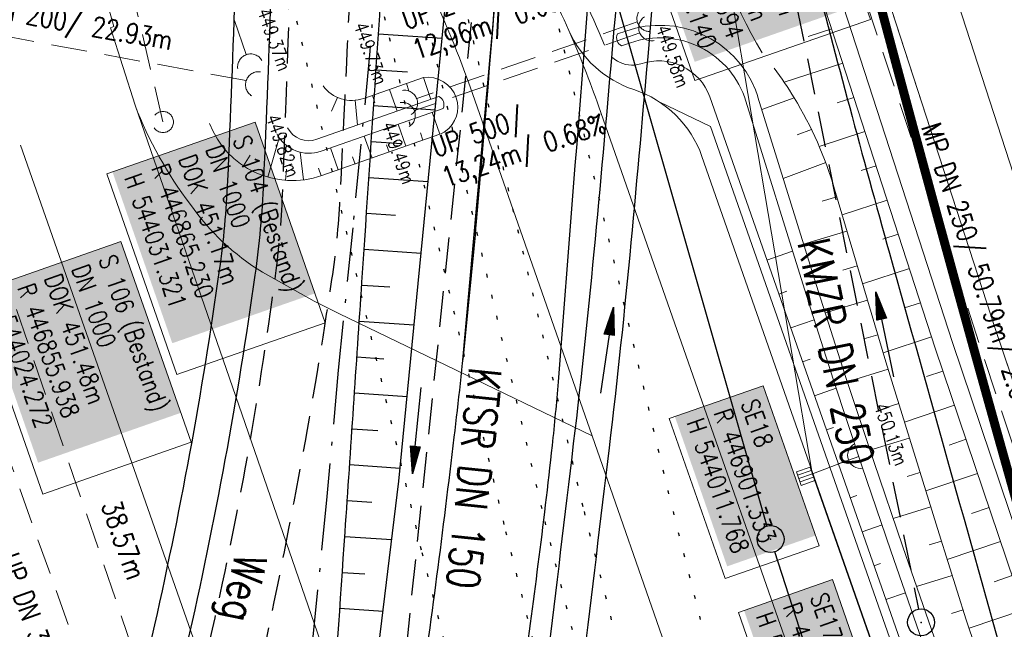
# Model space of a CAD drawing. Extents: x 446577 to 447216, y 443659 to 444842.
# Tile 69 of 177: x 446834 to 446889, y 444100 to 444134. Entities that reach past the tile are written whole.
import ezdxf
from ezdxf.enums import TextEntityAlignment as Align

# ---------------------------------------------------------------- set-up
doc = ezdxf.new("R2010")
doc.units = 0
doc.header["$LTSCALE"] = 2
doc.header["$MEASUREMENT"] = 0
for name, pattern in [('AUSGEZOGEN', [0]), ('BAB-FM2', [2.6, 1.5, -0.5, 0.1, -0.5]), ('GESTRICH-X2', [1.5, 1, -0.5]), ('PUNKTX2_STR', [0.6, 0.1, -0.5])]:
    doc.linetypes.add(name, pattern=pattern)
doc.layers.get('0').update_dxf_attribs({"linetype": 'AUSGEZOGEN'})
for name, color, linetype in [('200_ACHSEN', 7, 'CONTINUOUS'), ('204-GRENZL-BAB', 7, 'AUSGEZOGEN'), ('204-GRENZP-BAB', 7, 'AUSGEZOGEN'), ('BAB_FM', 5, 'BAB-FM2'), ('Bahnachse', 7, 'CONTINUOUS'), ('Beschriftung', 7, 'CONTINUOUS'), ('BOESCHG', 250, 'AUSGEZOGEN'), ('DB-Bestand', 8, 'CONTINUOUS'), ('FBRTOP', 250, 'AUSGEZOGEN'), ('Gleisachsen', 7, 'CONTINUOUS'), ('GLOBAL', 7, 'CONTINUOUS'), ('Hintergrund', 7, 'CONTINUOUS'), ('Hintergrundplan', 7, 'CONTINUOUS'), ('Ingenieurbauwerke', 15, 'CONTINUOUS'), ('KANAL', 7, 'GESTRICH-X2'), ('MULDE', 250, 'AUSGEZOGEN'), ('PFEIL', 7, 'CONTINUOUS'), ('PFEILTOP', 200, 'AUSGEZOGEN'), ('SCHLITZRINNE', 200, 'AUSGEZOGEN'), ('SCHSYMBOL', 200, 'AUSGEZOGEN'), ('STRASSE', 250, 'AUSGEZOGEN'), ('TEXTO', 4, 'CONTINUOUS'), ('WEG', 250, 'GESTRICH-X2')]:
    doc.layers.add(name, color=color, linetype=linetype)
doc.styles.add('11', font='txt_____.ttf', dxfattribs={"width": 0.8, "height": 1})
doc.styles.add('6', font='txt_____.ttf', dxfattribs={"width": 0.8, "height": 1})
doc.styles.add('8', font='txt_____.ttf', dxfattribs={"width": 0.8, "height": 1})
doc.styles.add('ROMANS', font='romans.shx', dxfattribs={"width": 0.8})

# ---------------------------------------------------------------- blocks, each defined once
blk = doc.blocks.new('GST')
at = {"color": 0}
blk.add_circle((0, 0), 0.75, dxfattribs=at)
blk.add_point((0, 0), dxfattribs=at)
blk = doc.blocks.new('10')
blk.add_blockref('GST', (0, 0))
blk = doc.blocks.new('PFEIL2')
at = {"color": 0}
for p, q in [((0.88, 0.002), (-2.401, -0.012)), ((0.881, -0.271), (0.879, 0.276)), ((0.879, 0.276), (2.429, 0.009)), ((0.911, 0.27), (0.879, 0.265)), ((0.965, 0.261), (0.879, 0.246)), ((1.019, 0.252), (0.879, 0.228)), ((1.073, 0.242), (0.879, 0.209)), ((1.127, 0.233), (0.879, 0.191)), ((1.181, 0.224), (0.879, 0.172)), ((1.235, 0.214), (0.879, 0.154)), ((1.289, 0.205), (0.879, 0.135)), ((1.343, 0.196), (0.879, 0.117)), ((1.397, 0.187), (0.879, 0.098)), ((1.451, 0.177), (0.879, 0.08)), ((1.505, 0.168), (0.879, 0.061)), ((1.559, 0.159), (0.88, 0.043)), ((1.613, 0.149), (0.88, 0.024)), ((1.668, 0.14), (0.88, 0.006)), ((1.722, 0.131), (0.88, -0.013)), ((1.776, 0.121), (0.88, -0.031)), ((1.83, 0.112), (0.88, -0.05)), ((1.884, 0.103), (0.88, -0.068)), ((1.938, 0.094), (0.88, -0.087)), ((1.992, 0.084), (0.88, -0.105)), ((2.046, 0.075), (0.88, -0.124)), ((2.1, 0.066), (0.88, -0.142)), ((2.154, 0.056), (0.88, -0.161)), ((2.208, 0.047), (0.88, -0.179)), ((2.262, 0.038), (0.881, -0.198)), ((2.316, 0.029), (0.881, -0.216)), ((2.37, 0.019), (0.881, -0.235)), ((2.424, 0.01), (0.881, -0.253)), ((2.429, 0.009), (0.881, -0.271))]:
    blk.add_line(p, q, dxfattribs=at)
blk = doc.blocks.new('Schacht')
at = {"color": 18, "lineweight": 9, "true_color": 0x000000}
blk.add_circle((0, 0), 0.779, dxfattribs=at)
blk = doc.blocks.new('Ein-_Auslauf')
at = {"color": 18, "lineweight": 9, "true_color": 0x000000}
blk.add_lwpolyline([(-0.700676, -0.583948, -0.816874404), (0.724419, -0.589597)], format="xyb", dxfattribs=at)
blk = doc.blocks.new('SK-quadrat Rand')
at = {"color": 18, "lineweight": 9, "true_color": 0x000000}
for p, q in [((-0.4, 0.8), (-0.4, 0)), ((-0.4, 0.8), (0.4, 0.8)), ((-0.2, 0.8), (-0.2, 0)), ((0, 0.8), (0, 0)), ((0.2, 0.8), (0.2, 0)), ((0.4, 0.8), (0.4, 0)), ((-0.4, 0), (0.4, 0))]:
    blk.add_line(p, q, dxfattribs=at)

msp = doc.modelspace()

# ---------------------------------------------------------------- hatches: boundary and pattern name
at = {"layer": 'SCHLITZRINNE'}
h = msp.add_hatch(dxfattribs=at)
h.set_pattern_fill('_USER', color=256, scale=1.5, angle=45, style=0, pattern_type=0)
h.set_pattern_definition([(322.9886, (446836.6, 444435.4555), (0.9029613, 1.1977733), [])])
edge = h.paths.add_edge_path()
edge.add_arc((443111.832, 443902.605), 3762.708, 8.237949, 8.309741, ccw=False)
edge.add_arc((446520.767, 444396.145), 318.231, 7.99109, 8.23795, ccw=False)
edge.add_arc((253459.124, 417293.726), 195272.941, 7.98719511, 7.99108691, ccw=False)
edge.add_arc((449695.908, 444828.286), 2886.155, 187.987194, 188.019207)
edge.add_arc((478554.213, 448893.922), 32029.442, 188.0192069, 188.0307218)
edge.add_arc((640420.622, 471731.273), 195498.946, 188.0307211, 188.03538189)
edge.add_arc((455274.806, 445594.124), 8517.332, 188.0353819, 188.0971516)
edge.add_arc((489167.9, 450416.106), 42751.721, 188.0971513, 188.1247221)
edge.add_arc((449184.272, 444707.99), 2362.699, 188.124722, 188.49575)
edge.add_arc((449950.357, 444822.425), 3137.283, 188.49575, 188.817734)
edge.add_arc((447543.72, 444449.095), 701.862, 188.817734, 189.303528)
edge.add_arc((451782.27, 445143.452), 4996.911, 189.303528, 189.485594)
edge.add_arc((448740.59, 444635.235), 1913.065, 189.485594, 190.210777)
edge.add_arc((449004.187, 444682.715), 2180.905, 190.210777, 190.889971)
edge.add_arc((448612.493, 444607.358), 1782.027, 190.889971, 191.613703)
edge.add_arc((448466.452, 444577.343), 1632.933, 191.613703, 192.369753)
edge.add_arc((450054.509, 444925.622), 3258.733, 192.369753, 192.712319)
edge.add_arc((448394.443, 444551.135), 1556.951, 192.712319, 193.207918)
edge.add_arc((448423.514, 444557.958), 1586.813, 193.207918, 193.562183)
edge.add_arc((449785.723, 444886.559), 2988.095, 193.562183, 193.820345)
edge.add_arc((448360.45, 444535.942), 1520.33, 193.820345, 194.673969)
edge.add_arc((449045.992, 444715.457), 2228.985, 194.673969, 195.378954)
edge.add_arc((447260.209, 444224.277), 376.885, 195.37895, 195.98013)
edge.add_arc((496192.196, 458236.932), 51275.744, 195.9801271, 196.0316672)
edge.add_arc((447192.225, 444157.103), 293.013, 196.03167, 196.92811)
edge.add_arc((450021.91, 445018.344), 3250.86, 196.928113, 197.197245)
edge.add_arc((443111.832, 443902.605), 3762.208, 8.237949, 8.309741, ccw=False)
edge.add_arc((446520.767, 444396.145), 317.731, 7.99109, 8.23795, ccw=False)
edge.add_arc((253459.124, 417293.726), 195272.441, 7.98719511, 7.99108691, ccw=False)
edge.add_arc((449695.908, 444828.286), 2886.655, 187.987194, 188.005519)
edge.add_line((446834.541, 444446.336), (446835.036, 444446.408))
h = msp.add_hatch(dxfattribs=at)
h.set_pattern_fill('_USER', color=256, scale=1.5, angle=45, style=0, pattern_type=0)
h.set_pattern_definition([(331.9152, (446910.9975, 444074.8353), (0.706167, 1.3233776), [])])
edge = h.paths.add_edge_path()
edge.add_arc((443111.832, 443902.605), 3762.708, 8.237949, 8.309741, ccw=False)
edge.add_arc((446520.767, 444396.145), 318.231, 7.99109, 8.23795, ccw=False)
edge.add_arc((253459.124, 417293.726), 195272.941, 7.98719511, 7.99108691, ccw=False)
edge.add_arc((449695.908, 444828.286), 2886.155, 187.987194, 188.019207)
edge.add_arc((478554.213, 448893.922), 32029.442, 188.0192069, 188.0307218)
edge.add_arc((640420.622, 471731.273), 195498.946, 188.0307211, 188.03538189)
edge.add_arc((455274.806, 445594.124), 8517.332, 188.0353819, 188.0971516)
edge.add_arc((489167.9, 450416.106), 42751.721, 188.0971513, 188.1247221)
edge.add_arc((449184.272, 444707.99), 2362.699, 188.124722, 188.49575)
edge.add_arc((449950.357, 444822.425), 3137.283, 188.49575, 188.817734)
edge.add_arc((447543.72, 444449.095), 701.862, 188.817734, 189.303528)
edge.add_arc((451782.27, 445143.452), 4996.911, 189.303528, 189.485594)
edge.add_arc((448740.59, 444635.235), 1913.065, 189.485594, 190.210777)
edge.add_arc((449004.187, 444682.715), 2180.905, 190.210777, 190.889971)
edge.add_arc((448612.493, 444607.358), 1782.027, 190.889971, 191.613703)
edge.add_arc((448466.452, 444577.343), 1632.933, 191.613703, 192.369753)
edge.add_arc((450054.509, 444925.622), 3258.733, 192.369753, 192.712319)
edge.add_arc((448394.443, 444551.135), 1556.951, 192.712319, 193.207918)
edge.add_arc((448423.514, 444557.958), 1586.813, 193.207918, 193.562183)
edge.add_arc((449785.723, 444886.559), 2988.095, 193.562183, 193.820345)
edge.add_arc((448360.45, 444535.942), 1520.33, 193.820345, 194.673969)
edge.add_arc((449045.992, 444715.457), 2228.985, 194.673969, 195.378954)
edge.add_arc((447260.209, 444224.277), 376.885, 195.37895, 195.98013)
edge.add_arc((496192.196, 458236.932), 51275.744, 195.9801271, 196.0316672)
edge.add_arc((447192.225, 444157.103), 293.013, 196.03167, 196.92811)
edge.add_arc((450021.91, 445018.344), 3250.86, 196.928113, 197.197245)
edge.add_arc((447192.225, 444157.103), 293.513, 196.16651, 196.92811)
edge.add_arc((450021.91, 445018.344), 3251.36, 196.928113, 197.197245)

# ---------------------------------------------------------------- linework, layer by layer
at = {"layer": '200_ACHSEN', "color": 8, "lineweight": 9, "true_color": 0x7f7f7f}
msp.add_lwpolyline([(446853.427, 444306.295, -0.004255), (446861.754, 444273.411, 0.024318), (446916.806, 444087.649), (446939.471, 444022.907), (447025.081, 443778.358)], format="xyb", dxfattribs=at)
msp.add_lwpolyline([(446853.427, 444306.295, -0.004255), (446861.754, 444273.411, 0.024318), (446916.806, 444087.649), (446939.471, 444022.907), (447025.081, 443778.358)], format="xyb", dxfattribs=at)
at = {"layer": '204-GRENZL-BAB', "flags": 128}
for points in [[(446856.567, 444170.989), (446875.343, 444105.391)], [(446897.54, 444036.664), (446875.781, 444103.956)]]:
    msp.add_lwpolyline(points, dxfattribs=at)
at = {"layer": 'BAB_FM'}
msp.add_lwpolyline([(446853.708, 444137.267), (446853.277, 444131.79), (446852.327, 444121.976), (446851.522, 444114.05), (446850.881, 444107.032), (446849.887, 444096.942), (446848.156, 444079.429), (446847.984, 444077.166), (446846.008, 444067.334), (446844.876, 444059.316)], dxfattribs=at)
at = {"layer": 'Bahnachse', "color": 7, "linetype": 'PUNKTX2_STR'}
for p, q in [((446849.031, 444164.96), (446862.997, 444105.649)), ((446863, 444105.649), (446870.676, 444075.193))]:
    msp.add_line(p, q, dxfattribs=at)
at = {"layer": 'Beschriftung', "color": 92, "lineweight": 9, "true_color": 0x00b400}
msp.add_line((446877.877, 444108.299, 450.629), (446879.879, 444109.065, 450.126), dxfattribs=at)
at = {"layer": 'Beschriftung', "color": 18, "lineweight": 9, "true_color": 0x000000}
for points in [[(446877.868, 444142.817), (446881.103, 444133.557), (446871.348, 444130.15), (446868.113, 444139.409), (446877.868, 444142.817)], [(446846.9, 444127.849), (446850.799, 444116.689), (446842.554, 444113.809), (446838.655, 444124.969), (446846.9, 444127.849)], [(446839.44, 444121.209), (446843.338, 444110.049), (446835.093, 444107.169), (446831.195, 444118.329), (446839.44, 444121.209)], [(446875.142, 444113.193), (446878.248, 444104.302), (446873.024, 444102.477), (446869.918, 444111.368), (446875.142, 444113.193)], [(446878.988, 444102.418), (446882.226, 444093.15), (446877.002, 444091.325), (446873.765, 444100.593), (446878.988, 444102.418)]]:
    msp.add_lwpolyline(points, close=True, dxfattribs=at)
at = {"layer": 'BOESCHG'}
for p, q in [((446853.757, 444132.736), (446853.755, 444132.736)), ((446857.296, 444132.5), (446853.755, 444132.736)), ((446853.624, 444130.74), (446853.622, 444130.74)), ((446855.362, 444130.624), (446853.622, 444130.74)), ((446853.49, 444128.745), (446853.488, 444128.745)), ((446856.907, 444128.517), (446853.488, 444128.745)), ((446853.357, 444126.749), (446853.355, 444126.749)), ((446855.034, 444126.637), (446853.355, 444126.749)), ((446853.224, 444124.753), (446853.222, 444124.754)), ((446856.518, 444124.534), (446853.222, 444124.754)), ((446853.091, 444122.758), (446853.089, 444122.758)), ((446854.707, 444122.65), (446853.089, 444122.758)), ((446852.958, 444120.762), (446852.956, 444120.762)), ((446856.13, 444120.551), (446852.956, 444120.762)), ((446852.825, 444118.767), (446852.823, 444118.767)), ((446854.379, 444118.663), (446852.823, 444118.767)), ((446852.691, 444116.771), (446852.689, 444116.771)), ((446855.741, 444116.567), (446852.689, 444116.771)), ((446852.558, 444114.776), (446852.556, 444114.776)), ((446854.051, 444114.676), (446852.556, 444114.776)), ((446852.424, 444112.78), (446852.422, 444112.78)), ((446855.352, 444112.583), (446852.422, 444112.78)), ((446852.289, 444110.785), (446852.287, 444110.785)), ((446853.722, 444110.688), (446852.287, 444110.785)), ((446852.154, 444108.789), (446852.152, 444108.789)), ((446854.963, 444108.599), (446852.152, 444108.789)), ((446852.019, 444106.794), (446852.017, 444106.794)), ((446853.378, 444106.702), (446852.017, 444106.794)), ((446851.884, 444104.798), (446851.882, 444104.799)), ((446854.495, 444104.621), (446851.882, 444104.799)), ((446851.748, 444102.803), (446851.746, 444102.803)), ((446853, 444102.718), (446851.746, 444102.803)), ((446851.612, 444100.808), (446851.61, 444100.808)), ((446854.011, 444100.644), (446851.61, 444100.808))]:
    msp.add_line(p, q, dxfattribs=at)
msp.add_lwpolyline([(446851.257, 444078.066), (446854.894, 444107.889), (446857.706, 444136.701), (446859.375, 444172.578), (446858.291, 444179.896), (446854.366, 444208.322)], dxfattribs=at)
msp.add_lwpolyline([(446850.297, 444081.579, 0.000178), (446851.901, 444105.062, 0.0003), (446852.836, 444118.951, 0.000008), (446854.502, 444143.918, 0.00008), (446854.675, 444146.523, 0.009299), (446855.437, 444162.486, 0.028343), (446855.292, 444167.731, 0.032081), (446854.491, 444173.092, -0.022453), (446853.199, 444180.724, -0.001175), (446852.846, 444183.64, 0.000479), (446851.991, 444190.793, 0.00536), (446850.025, 444205.751, 0.109268), (446849.762, 444206.452, 0.274027), (446849.529, 444206.567, 0.013185), (446844.534, 444206.055, 0.021428), (446840.347, 444205.33, 0.02141), (446836.233, 444204.249)], format="xyb", dxfattribs=at)
at = {"layer": 'DB-Bestand', "linetype": 'Continuous'}
msp.add_line((446860.197, 444134.352), (446858.409, 444114.405), dxfattribs=at)
at = {"layer": 'FBRTOP', "color": 0, "const_width": 0.5}
for points in [[(446953.236, 443912.197, -0.000006), (446957.365, 443900.399, 0.000004), (446961.494, 443888.601, 0.000002), (446973.881, 443853.206, 0.000002), (446986.269, 443817.81, 0.000004), (446998.657, 443782.416, -0.000006), (447011.045, 443747.021, -0.000001), (447016.033, 443732.768, 0.000003)], [(446979.664, 443921.447, -0.000006), (446983.793, 443909.648, 0.000004), (446987.922, 443897.849, 0.000002), (447000.31, 443862.454, 0.000002), (447012.697, 443827.06, 0.000004), (447025.085, 443791.665, -0.000006), (447037.473, 443756.271, 0), (447039.084, 443751.668, 0.000003)], [(446839.935, 444441.166, -0.000011), (446846.01, 444397.876, 0.000067)], [(446954.889, 443992.234, 0.000003), (446959.018, 443980.437, -0.000018)], [(446928.459, 443982.988, 0.000003), (446932.589, 443971.189, -0.000018), (446936.719, 443959.39, -0.000007), (446940.848, 443947.592, 0.000013), (446944.977, 443935.794, 0.000013), (446949.106, 443923.995, -0.000019)], [(446880.34, 444139.314, 0.001569), (446883.59, 444127.144, 0.00157), (446886.918, 444114.994, 0.001573), (446890.316, 444102.884, 0.001568)]]:
    msp.add_lwpolyline(points, format="xyb", dxfattribs=at)
at = {"layer": 'FBRTOP', "flags": 128}
msp.add_lwpolyline([(446875.713, 444144.706, 0.001523), (446879.949, 444128.656, 0.003013), (446882.164, 444120.56, 0.000031), (446888.73, 444097.125, 0.001239), (446888.894, 444096.546, 0.001309), (446893.444, 444080.771, 0.002539), (446895.852, 444072.658, 0.000684), (446897.901, 444065.915, 0.000889), (446899.491, 444060.739, 0.00048), (446902.026, 444052.568, 0.001031), (446903.218, 444048.767, 0.000697), (446904.702, 444044.09, 0.000452), (446907.006, 444036.889, 0.000479), (446909.309, 444029.735, 0.000743), (446910.806, 444025.125, 0.001103), (446912.28, 444020.642, 0.000672), (446914.724, 444013.295, 0.0007), (446914.781, 444013.124, 0.00001), (446918.671, 444001.593, 0.001929), (446920.043, 443997.576, 0.000979), (446922.792, 443989.681)], format="xyb", dxfattribs=at)
at = {"layer": 'Gleisachsen', "linetype": 'PUNKTX2_STR'}
for p, q in [((446841.137, 444208.304), (446865.187, 444106.165)), ((446836.751, 444207.298), (446860.807, 444105.133))]:
    msp.add_line(p, q, dxfattribs=at)
at = {"layer": 'Gleisachsen', "color": 7, "linetype": 'PUNKTX2_STR'}
for p, q in [((446865.182, 444106.199), (446872.858, 444075.743)), ((446860.818, 444105.099), (446868.495, 444074.643))]:
    msp.add_line(p, q, dxfattribs=at)
at = {"layer": 'GLOBAL', "color": 92, "lineweight": 9, "true_color": 0x00b400}
msp.add_polyline3d([(446912.8, 444008.749, 451.406), (446901.503, 444040.908, 0), (446897.463, 444052.39, 451.048), (446893.447, 444063.875, 450.955), (446889.742, 444074.469, 450.876), (446885.762, 444085.847, 450.797), (446881.998, 444096.557, 450.709), (446877.858, 444108.332, 450.639), (446872.219, 444141.704, 451.449)], dxfattribs=at)
at = {"layer": 'Hintergrund', "color": 254, "lineweight": 18, "true_color": 0xcccccc}
for p, q in [((446878.95, 444133.027), (446877.648, 444132.605)), ((446879.567, 444131.125), (446876.306, 444130.067)), ((446856.251, 444130.321), (446856.674, 444129.111)), ((446854.363, 444129.66), (446854.787, 444128.45)), ((446855.307, 444129.99), (446855.448, 444129.587)), ((446855.448, 444129.587), (446855.448, 444129.587)), ((446855.448, 444129.587), (446855.448, 444129.587)), ((446858.847, 444129.805), (446865.631, 444110.414)), ((446851.483, 444129.216), (446851.153, 444128.459)), ((446852.46, 444129.057), (446852.585, 444127.679)), ((446853.419, 444129.329), (446853.56, 444128.926)), ((446856.674, 444129.111), (446856.674, 444129.111)), ((446856.674, 444129.111), (446856.674, 444129.111)), ((446876.871, 444129.189), (446875.061, 444128.555)), ((446880.184, 444129.222), (446879.248, 444128.919)), ((446851.153, 444128.459), (446851.153, 444128.459)), ((446851.153, 444128.459), (446851.153, 444128.459)), ((446851.153, 444128.459), (446851.153, 444128.459)), ((446853.56, 444128.926), (446853.56, 444128.926)), ((446853.56, 444128.926), (446853.56, 444128.926)), ((446854.787, 444128.45), (446854.787, 444128.45)), ((446854.787, 444128.45), (446854.787, 444128.45)), ((446857.172, 444127.169), (446856.743, 444128.394)), ((446852.585, 444127.679), (446852.585, 444127.679)), ((446852.585, 444127.679), (446852.585, 444127.679)), ((446855.284, 444126.508), (446854.855, 444127.732)), ((446877.828, 444127.434), (446877.039, 444127.147)), ((446880.801, 444127.32), (446878.256, 444126.494)), ((446847.612, 444124.785), (446848.242, 444126.974)), ((446853.397, 444125.847), (446852.968, 444127.071)), ((446856.228, 444126.839), (446856.085, 444127.247)), ((446851.509, 444125.186), (446851.08, 444126.41)), ((446854.341, 444126.177), (446854.198, 444126.586)), ((446846.247, 444125.416), (446846.623, 444126.016)), ((446849.593, 444124.631), (446849.399, 444126.171)), ((446852.453, 444125.516), (446852.31, 444125.924)), ((446848.595, 444124.608), (446848.643, 444125.23)), ((446850.565, 444124.855), (446850.422, 444125.279)), ((446878.615, 444125.596), (446876.253, 444124.715)), ((446881.418, 444125.417), (446880.596, 444125.151)), ((446879.23, 444123.694), (446878.418, 444123.454)), ((446882.035, 444123.515), (446879.524, 444122.7)), ((446879.797, 444121.776), (446877.388, 444121.064)), ((446882.652, 444121.612), (446881.798, 444121.335)), ((446875.347, 444120.179), (446876.774, 444120.679)), ((446880.364, 444119.858), (446879.569, 444119.623)), ((446883.269, 444119.71), (446880.659, 444118.864)), ((446876.008, 444118.291), (446876.461, 444118.45)), ((446880.934, 444117.941), (446878.587, 444117.24)), ((446883.886, 444117.807), (446883.001, 444117.52)), ((446876.67, 444116.404), (446877.973, 444116.861)), ((446881.507, 444116.025), (446880.737, 444115.795)), ((446884.503, 444115.905), (446881.804, 444115.03)), ((446877.331, 444114.516), (446877.748, 444114.663)), ((446882.083, 444114.109), (446879.816, 444113.41)), ((446885.135, 444114.008), (446884.223, 444113.699)), ((446877.992, 444112.629), (446879.198, 444113.051)), ((446882.673, 444112.198), (446881.93, 444111.969)), ((446885.775, 444112.113), (446882.99, 444111.171)), ((446878.653, 444110.741), (446879.045, 444110.878)), ((446883.263, 444110.287), (446881.075, 444109.612)), ((446886.416, 444110.218), (446885.471, 444109.899)), ((446879.315, 444108.854), (446880.456, 444109.254)), ((446883.858, 444108.378), (446883.145, 444108.155)), ((446887.056, 444108.323), (446884.179, 444107.351)), ((446879.976, 444106.966), (446880.35, 444107.097)), ((446884.455, 444106.469), (446882.367, 444105.816)), ((446887.696, 444106.429), (446886.723, 444106.1)), ((446880.637, 444105.079), (446881.747, 444105.467)), ((446885.054, 444104.561), (446884.375, 444104.347)), ((446888.337, 444104.534), (446885.377, 444103.534)), ((446881.299, 444103.191), (446881.665, 444103.319)), ((446885.654, 444102.653), (446883.673, 444102.03)), ((446888.977, 444102.639), (446887.977, 444102.301)), ((446881.96, 444101.304), (446883.052, 444101.686)), ((446886.255, 444100.745), (446885.613, 444100.543)), ((446889.617, 444100.744), (446886.587, 444099.721))]:
    msp.add_line(p, q, dxfattribs=at)
for points in [[(446853.427, 444306.295, -0.004255), (446861.754, 444273.411, 0.024318), (446916.806, 444087.649), (446939.471, 444022.907), (447025.081, 443778.358)], [(446839.002, 444198.228, 0.175962), (446848.633, 444158.234), (446859.389, 444142.01, -0.043109), (446864.333, 444132.943)], [(446840.208, 444198.09, 0.168844), (446849.884, 444159.062), (446860.639, 444142.839, -0.049429), (446866.312, 444132.117)], [(446865.631, 444110.414), (446851.543, 444117.21), (446850.172, 444117.902), (446847.303, 444119.498, -0.101344), (446843.302, 444123.266, -0.070272), (446840.221, 444128.786), (446838.856, 444133.094), (446839.037, 444133.169), (446836.679, 444141.557, -0.059371), (446834.839, 444155.307, -0.033058), (446835.016, 444169.044, 0.000249), (446835.645, 444173.453)], [(446835.645, 444173.453, 0.077171), (446844.049, 444155.195), (446852.773, 444142.035, -0.062315), (446858.847, 444129.805)], [(446875.085, 444131.693, -0.216943), (446872.857, 444150.529)], [(446864.333, 444132.943, -0.019083), (446866.005, 444128.696), (446943.334, 443907.985)], [(446864.333, 444132.943, 0.213062), (446867.953, 444129.652, -0.23303), (446871.74, 444125.937), (446944.483, 443918.313, -0.227664), (446943.909, 443913.149, 0.227694), (446943.334, 443907.985)], [(446867.274, 444132.084, -0.42086), (446867.043, 444132.744), (446867.497, 444132.903, -0.401798), (446874.705, 444129.638, -0.019269), (446874.853, 444129.223), (446878.192, 444118.472), (446879.715, 444113.714), (446881.286, 444108.974), (446882.904, 444104.248), (446920.596, 443995.602), (446933.706, 443957.811), (446935.345, 443953.087), (446936.988, 443948.366), (446938.635, 443943.645), (446940.284, 443938.926), (446941.937, 443934.207), (446943.594, 443929.489), (446948.161, 443916.488, -0.068029), (446949.285, 443910.995, -0.048999), (446949.156, 443906.949, 0.113451), (446950.075, 443897.933), (446950.34, 443897.216)], [(446949.684, 443896.973), (446949.415, 443897.698, -0.113568), (446948.462, 443907.04, 0.117419), (446947.5, 443916.256), (446942.934, 443929.257), (446941.277, 443933.975), (446939.623, 443938.694), (446937.974, 443943.414), (446936.327, 443948.135), (446934.684, 443952.857), (446933.045, 443957.581), (446919.935, 443995.372), (446882.242, 444104.02), (446880.623, 444108.75), (446879.05, 444113.497), (446877.525, 444118.261), (446874.185, 444129.016, 0.424353), (446867.763, 444132.254), (446867.274, 444132.084)], [(446948.662, 443896.628), (446948.151, 443898.102, -0.118953), (446947.279, 443907.925, 0.125853), (446946.474, 443917.168), (446872.171, 444129.243, 0.414457), (446868.341, 444131.082, -0.054822), (446867.986, 444131.017, -0.20187), (446866.774, 444131.428)], [(446875.751, 444130.847, -0.023724), (446876.871, 444129.189)], [(446856.251, 444130.321), (446852.939, 444129.161, -0.330396), (446850.672, 444129.865)], [(446858.08, 444129.195, 0.36613), (446856.251, 444130.321)], [(446857.118, 444129.267), (446850.33, 444126.889, -0.370699), (446848.706, 444127.524)], [(446857.118, 444129.267, -0.408367), (446857.349, 444128.606)], [(446857.172, 444127.169, 0.054823), (446857.49, 444127.34, 0.323162), (446858.08, 444129.195)], [(446876.871, 444129.189, -0.066042), (446879.106, 444124.113), (446880.525, 444119.312), (446881.957, 444114.516), (446883.433, 444109.735), (446884.928, 444104.96), (446886.43, 444100.188), (446888.025, 444095.449), (446889.62, 444090.71)], [(446848.109, 444127.195, 0.376192), (446850.563, 444126.229), (446857.349, 444128.606)], [(446857.172, 444127.169), (446850.61, 444124.871, -0.40635), (446844.361, 444127.775)]]:
    msp.add_lwpolyline(points, format="xyb", dxfattribs=at)
for points in [[(446876.735, 444151.726), (446880.113, 444140.786), (446888.03, 444116.375), (446895.944, 444092.956), (446903.583, 444070.893), (446911.933, 444047.017), (446920.689, 444021.899), (446927.377, 444002.916), (446937.902, 443972.847), (446946.616, 443948.041), (446953.491, 443928.229), (446961.298, 443905.984), (446962.789, 443901.726)], [(446874.346, 444150.988), (446877.73, 444140.031), (446885.656, 444115.589), (446893.578, 444092.147), (446901.222, 444070.071), (446909.573, 444046.192), (446918.33, 444021.072), (446925.019, 444002.088), (446935.543, 443972.019), (446944.256, 443947.217), (446951.13, 443927.405), (446958.939, 443905.156), (446960.429, 443900.9)], [(446873.391, 444150.693), (446876.777, 444139.729), (446884.707, 444115.275), (446892.632, 444091.823), (446900.278, 444069.742), (446908.629, 444045.862), (446917.386, 444020.741), (446924.075, 444001.756), (446934.599, 443971.688), (446943.311, 443946.887), (446950.186, 443927.076), (446957.996, 443904.825), (446959.485, 443900.57)], [(446869.36, 444128.976), (446872.216, 444127.602), (446945.933, 443917.2), (446944.246, 443913.768)]]:
    msp.add_lwpolyline(points, dxfattribs=at)
at = {"layer": 'Hintergrundplan', "color": 254, "lineweight": 18, "true_color": 0xcccccc}
for p, q in [((446880.113, 444140.786), (446888.03, 444116.375)), ((446878.95, 444133.027), (446877.648, 444132.605)), ((446879.567, 444131.125), (446876.306, 444130.067)), ((446856.251, 444130.321), (446856.674, 444129.111)), ((446854.363, 444129.66), (446854.787, 444128.45)), ((446855.307, 444129.99), (446855.448, 444129.587)), ((446855.448, 444129.587), (446855.448, 444129.587)), ((446855.448, 444129.587), (446855.448, 444129.587)), ((446858.847, 444129.805), (446865.631, 444110.414)), ((446851.483, 444129.216), (446851.153, 444128.459)), ((446852.46, 444129.057), (446852.585, 444127.679)), ((446853.419, 444129.329), (446853.56, 444128.926)), ((446856.674, 444129.111), (446856.674, 444129.111)), ((446856.674, 444129.111), (446856.674, 444129.111)), ((446876.871, 444129.189), (446875.061, 444128.555)), ((446880.184, 444129.222), (446879.248, 444128.919)), ((446856.194, 444082.65), (446840.221, 444128.786)), ((446851.153, 444128.459), (446851.153, 444128.459)), ((446851.153, 444128.459), (446851.153, 444128.459)), ((446851.153, 444128.459), (446851.153, 444128.459)), ((446853.56, 444128.926), (446853.56, 444128.926)), ((446853.56, 444128.926), (446853.56, 444128.926)), ((446854.787, 444128.45), (446854.787, 444128.45)), ((446854.787, 444128.45), (446854.787, 444128.45)), ((446857.172, 444127.169), (446856.743, 444128.394)), ((446852.585, 444127.679), (446852.585, 444127.679)), ((446852.585, 444127.679), (446852.585, 444127.679)), ((446855.284, 444126.508), (446854.855, 444127.732)), ((446877.828, 444127.434), (446877.039, 444127.147)), ((446880.801, 444127.32), (446878.256, 444126.494)), ((446847.612, 444124.785), (446848.242, 444126.974)), ((446853.397, 444125.847), (446852.968, 444127.071)), ((446856.228, 444126.839), (446856.085, 444127.247)), ((446857.874, 444058.011), (446833.865, 444126.56)), ((446851.509, 444125.186), (446851.08, 444126.41)), ((446854.341, 444126.177), (446854.198, 444126.586)), ((446846.247, 444125.416), (446846.623, 444126.016)), ((446849.593, 444124.631), (446849.399, 444126.171)), ((446852.453, 444125.516), (446852.31, 444125.924)), ((446848.595, 444124.608), (446848.643, 444125.23)), ((446850.565, 444124.855), (446850.422, 444125.279)), ((446878.615, 444125.596), (446876.253, 444124.715)), ((446881.418, 444125.417), (446880.596, 444125.151)), ((446879.23, 444123.694), (446878.418, 444123.454)), ((446882.035, 444123.515), (446879.524, 444122.7)), ((446879.797, 444121.776), (446877.388, 444121.064)), ((446882.652, 444121.612), (446881.798, 444121.335)), ((446875.347, 444120.179), (446876.774, 444120.679)), ((446880.364, 444119.858), (446879.569, 444119.623)), ((446883.269, 444119.71), (446880.659, 444118.864)), ((446876.008, 444118.291), (446876.461, 444118.45)), ((446880.934, 444117.941), (446878.587, 444117.24)), ((446883.886, 444117.807), (446883.001, 444117.52)), ((446876.67, 444116.404), (446877.973, 444116.861)), ((446888.03, 444116.375), (446895.944, 444092.956)), ((446881.507, 444116.025), (446880.737, 444115.795)), ((446884.503, 444115.905), (446881.804, 444115.03)), ((446877.331, 444114.516), (446877.748, 444114.663)), ((446882.083, 444114.109), (446879.816, 444113.41)), ((446885.135, 444114.008), (446884.223, 444113.699)), ((446877.992, 444112.629), (446879.198, 444113.051)), ((446882.673, 444112.198), (446881.93, 444111.969)), ((446885.775, 444112.113), (446882.99, 444111.171)), ((446865.631, 444110.414), (446890.451, 444039.367)), ((446878.653, 444110.741), (446879.045, 444110.878)), ((446883.263, 444110.287), (446881.075, 444109.612)), ((446886.416, 444110.218), (446885.471, 444109.899)), ((446879.315, 444108.854), (446880.456, 444109.254)), ((446883.858, 444108.378), (446883.145, 444108.155)), ((446887.056, 444108.323), (446884.179, 444107.351)), ((446879.976, 444106.966), (446880.35, 444107.097)), ((446884.455, 444106.469), (446882.367, 444105.816)), ((446887.696, 444106.429), (446886.723, 444106.1)), ((446880.637, 444105.079), (446881.747, 444105.467)), ((446885.054, 444104.561), (446884.375, 444104.347)), ((446888.337, 444104.534), (446885.377, 444103.534)), ((446881.299, 444103.191), (446881.665, 444103.319)), ((446885.654, 444102.653), (446883.673, 444102.03)), ((446888.977, 444102.639), (446887.977, 444102.301)), ((446881.96, 444101.304), (446883.052, 444101.686)), ((446886.255, 444100.745), (446885.613, 444100.543)), ((446889.617, 444100.744), (446886.587, 444099.721))]:
    msp.add_line(p, q, dxfattribs=at)
for points in [[(446853.427, 444306.295, -0.004255), (446861.754, 444273.411, 0.024318), (446916.806, 444087.649), (446939.471, 444022.907), (447025.081, 443778.358)], [(446839.002, 444198.228, 0.175962), (446848.633, 444158.234), (446859.389, 444142.01, -0.043109), (446864.333, 444132.943)], [(446840.208, 444198.09, 0.168844), (446849.884, 444159.062), (446860.639, 444142.839, -0.049429), (446866.312, 444132.117)], [(446865.631, 444110.414), (446851.543, 444117.21), (446850.172, 444117.902), (446847.303, 444119.498, -0.101344), (446843.302, 444123.266, -0.070272), (446840.221, 444128.786), (446838.856, 444133.094), (446839.037, 444133.169), (446836.679, 444141.557, -0.059371), (446834.839, 444155.307, -0.033058), (446835.016, 444169.044, 0.000249), (446835.645, 444173.453)], [(446835.645, 444173.453, 0.077171), (446844.049, 444155.195), (446852.773, 444142.035, -0.062315), (446858.847, 444129.805)], [(446875.085, 444131.693, -0.216943), (446872.857, 444150.529)], [(446864.333, 444132.943, -0.019083), (446866.005, 444128.696), (446943.334, 443907.985)], [(446864.333, 444132.943, 0.213062), (446867.953, 444129.652, -0.23303), (446871.74, 444125.937), (446944.483, 443918.313, -0.227664), (446943.909, 443913.149, 0.227694), (446943.334, 443907.985)], [(446867.274, 444132.084, -0.42086), (446867.043, 444132.744), (446867.497, 444132.903, -0.401798), (446874.705, 444129.638, -0.019269), (446874.853, 444129.223), (446878.192, 444118.472), (446879.715, 444113.714), (446881.286, 444108.974), (446882.904, 444104.248), (446920.596, 443995.602), (446933.706, 443957.811), (446935.345, 443953.087), (446936.988, 443948.366), (446938.635, 443943.645), (446940.284, 443938.926), (446941.937, 443934.207), (446943.594, 443929.489), (446948.161, 443916.488, -0.068029), (446949.285, 443910.995, -0.048999), (446949.156, 443906.949, 0.113451), (446950.075, 443897.933), (446950.34, 443897.216)], [(446949.684, 443896.973), (446949.415, 443897.698, -0.113568), (446948.462, 443907.04, 0.117419), (446947.5, 443916.256), (446942.934, 443929.257), (446941.277, 443933.975), (446939.623, 443938.694), (446937.974, 443943.414), (446936.327, 443948.135), (446934.684, 443952.857), (446933.045, 443957.581), (446919.935, 443995.372), (446882.242, 444104.02), (446880.623, 444108.75), (446879.05, 444113.497), (446877.525, 444118.261), (446874.185, 444129.016, 0.424353), (446867.763, 444132.254), (446867.274, 444132.084)], [(446948.662, 443896.628), (446948.151, 443898.102, -0.118953), (446947.279, 443907.925, 0.125853), (446946.474, 443917.168), (446872.171, 444129.243, 0.414457), (446868.341, 444131.082, -0.054822), (446867.986, 444131.017, -0.20187), (446866.774, 444131.428)], [(446875.751, 444130.847, -0.023724), (446876.871, 444129.189)], [(446856.251, 444130.321), (446852.939, 444129.161, -0.330396), (446850.672, 444129.865)], [(446858.08, 444129.195, 0.36613), (446856.251, 444130.321)], [(446857.118, 444129.267), (446850.33, 444126.889, -0.370699), (446848.706, 444127.524)], [(446857.118, 444129.267, -0.408367), (446857.349, 444128.606)], [(446857.172, 444127.169, 0.054823), (446857.49, 444127.34, 0.323162), (446858.08, 444129.195)], [(446876.871, 444129.189, -0.066042), (446879.106, 444124.113), (446880.525, 444119.312), (446881.957, 444114.516), (446883.433, 444109.735), (446884.928, 444104.96), (446886.43, 444100.188), (446888.025, 444095.449), (446889.62, 444090.71)], [(446848.109, 444127.195, 0.376192), (446850.563, 444126.229), (446857.349, 444128.606)], [(446857.172, 444127.169), (446850.61, 444124.871, -0.40635), (446844.361, 444127.775)]]:
    msp.add_lwpolyline(points, format="xyb", dxfattribs=at)
for points in [[(446844.663, 444282.293), (446849.446, 444263.106), (446851.32, 444255.447), (446856.262, 444236.253), (446860.829, 444219.252), (446866.761, 444197.901), (446870.596, 444184.631), (446875.788, 444167.08), (446883.57, 444141.88), (446891.471, 444117.515), (446899.374, 444094.129), (446907.007, 444072.084), (446915.355, 444048.214), (446924.11, 444023.098), (446930.798, 444004.117), (446941.323, 443974.046), (446950.038, 443949.236), (446956.913, 443929.423), (446964.719, 443907.185), (446973.597, 443881.815), (446981.07, 443860.081), (446997.615, 443813.128)], [(446874.346, 444150.988), (446877.73, 444140.031), (446885.656, 444115.589), (446893.578, 444092.147), (446901.222, 444070.071), (446909.573, 444046.192), (446918.33, 444021.072), (446925.019, 444002.088), (446935.543, 443972.019), (446944.256, 443947.217), (446951.13, 443927.405), (446958.939, 443905.156), (446960.429, 443900.9)], [(446873.391, 444150.693), (446876.777, 444139.729), (446884.707, 444115.275), (446892.632, 444091.823), (446900.278, 444069.742), (446908.629, 444045.862), (446917.386, 444020.741), (446924.075, 444001.756), (446934.599, 443971.688), (446943.311, 443946.887), (446950.186, 443927.076), (446957.996, 443904.825), (446959.485, 443900.57)], [(446869.36, 444128.976), (446872.216, 444127.602), (446945.933, 443917.2), (446944.246, 443913.768)]]:
    msp.add_lwpolyline(points, dxfattribs=at)
at = {"layer": 'Ingenieurbauwerke', "color": 7, "linetype": 'PUNKTX2_STR'}
for p, q in [((446844.262, 444215.974), (446869.859, 444107.265)), ((446830.501, 444212.897), (446856.135, 444104.033)), ((446869.836, 444107.372), (446877.513, 444076.916)), ((446856.164, 444103.926), (446863.84, 444073.47))]:
    msp.add_line(p, q, dxfattribs=at)
at = {"layer": 'KANAL', "color": 92, "lineweight": 9, "true_color": 0x00b400}
for p, q in [((446841.774, 444127.852, 451.172), (446836.951, 444148.401, 451.075)), ((446846.4, 444131.596, 449.369), (446842.127, 444143.878, 451.156)), ((446846.397, 444130.151, 449.817), (446823.851, 444134.312, 448.762)), ((446868.14, 444133.412, 449.817), (446855.883, 444129.155)), ((446868.276, 444132.799, 449.581), (446855.757, 444128.482, 449.492)), ((446848.624, 444066.025), (446830.786, 444115.938, 451.592))]:
    msp.add_line(p, q, dxfattribs=at)
at = {"layer": 'KANAL'}
for p, q in [((446854.688, 444092.594), (446859.719, 444140.969)), ((446875.813, 444140.188), (446883.781, 444100.781))]:
    msp.add_line(p, q, dxfattribs=at)
at = {"layer": 'KANAL', "color": 92, "lineweight": 9, "true_color": 0x00b400}
for points in [[(446855.478, 444056.458, 0), (446844.957, 444084.31, 0), (446832.482, 444120.803, 451.482), (446826.566, 444143.862, 450.963)], [(446933.616, 443982.181, 452.86), (446910.027, 444049.19, 452.709), (446893.74, 444095.664, 452.498), (446877.772, 444143.876, 451.974)]]:
    msp.add_polyline3d(points, dxfattribs=at)
at = {"layer": 'MULDE', "flags": 128}
for points in [[(446831.433, 444073.102, 0.027405), (446835.754, 444078.197, 0.0657), (446837.243, 444080.815, 0.017533), (446840.926, 444090.87, 0.02288), (446843.127, 444098.816, 0.010625), (446845.241, 444109.073, 0.010696), (446846.904, 444119.343, 0.023697), (446847.379, 444124.501, 0.005507), (446848.111, 444146.379, 0.052056), (446847.006, 444159.885, 0.03238), (446841.668, 444180.76, 0.03238)], [(446829.981, 444074.478, 0.027405), (446834.16, 444079.405, 0.0657), (446835.391, 444081.569, 0.017533), (446839.025, 444091.492, 0.02288), (446841.177, 444099.262, 0.010625), (446843.274, 444109.435, 0.010696), (446844.924, 444119.621, 0.023697), (446845.381, 444124.59, 0.005507), (446846.111, 444146.423, 0.052056), (446845.04, 444159.516, 0.03238), (446839.766, 444180.14, 0.03238)], [(446869.697, 444143.183, -0.003358), (446867.789, 444121.157, -0.006478), (446866.573, 444109.741, -0.000158), (446863.671, 444085.546, 0.000537), (446862.824, 444078.438, 0.001056), (446862.17, 444072.799, 0.000961), (446861.477, 444066.6, 0.04315), (446861.389, 444062.805, 0.012289), (446862.602, 444048.996, 0.031777), (446863.006, 444046.72, 0.013706), (446864.48, 444041.323, 0.013706)]]:
    msp.add_lwpolyline(points, format="xyb", dxfattribs=at)
at = {"layer": 'MULDE'}
msp.add_lwpolyline([(446867.703, 444143.343, -0.003358), (446865.797, 444121.343, -0.006478), (446864.587, 444109.979, -0.000158), (446861.685, 444085.785, 0.000537), (446860.838, 444078.672, 0.001035), (446860.196, 444073.137, 0.000961)], format="xyb", dxfattribs=at)
at = {"layer": 'SCHLITZRINNE', "flags": 128}
msp.add_lwpolyline([(446835.036, 444446.408, -0.000313), (446835.714, 444441.742, -0.001077), (446835.908, 444440.385, -0.000017), (446837.751, 444427.25, 0.00014), (446837.976, 444425.653, 0.00005), (446838.875, 444419.279, 0.00002), (446841.097, 444403.532, 0.00027), (446842.385, 444394.44, 0.00012), (446845.288, 444374.074, 0.001619), (446847.499, 444358.935, 0.001405), (446850.153, 444341.505, 0.00212), (446851.09, 444335.628, 0.000794), (446853.682, 444319.963, 0.003164), (446857.823, 444296.107, 0.002964), (446862.557, 444270.691, 0.003158), (446866.949, 444248.614, 0.003299), (446871.426, 444227.537, 0.001495), (446875.657, 444208.518, 0.002162), (446878.677, 444195.394, 0.001546), (446880.948, 444185.849, 0.001126), (446884.135, 444172.768, 0.003725), (446889.709, 444150.814, 0.003076), (446896.82, 444124.326, 0.002623), (446897.889, 444120.519, 0.000225), (446910.607, 444076.182, 0.003912), (446911.908, 444071.786, 0.001174), (446916.388, 444057.188)], format="xyb", dxfattribs=at)
at = {"layer": 'STRASSE'}
for points in [[(447043.661, 443874.317, 0.00065), (447041.176, 443881.432, 0.001872), (447040.301, 443883.897, 0.056151), (447039.637, 443885.247, 0.027107), (447037.823, 443887.77, 0.023122), (447036.129, 443889.687, 0.039357), (447035, 443890.681, 0.016729), (447033.458, 443891.758, 0.021771), (447032.213, 443892.493, 0.00424), (447031.256, 443892.992, 0.001159), (447027.738, 443894.78, 0.012233), (447021.582, 443897.704, -0.012648), (447015.63, 443900.536, -0.04443), (447012.536, 443902.469, -0.040823), (447009.574, 443905.112, -0.048131), (447006.927, 443908.492, -0.056635), (447005.322, 443911.773, -0.000988), (447002.382, 443920.089, -0.000382), (446994.841, 443941.603, -0.000001), (446989.039, 443958.198, -0.000032)], [(447068.931, 443945.908, 0.000002), (447074.525, 443910.767, 0.000014)], [(447049.189, 444050.771, 0.000203), (447055.063, 444013.845, 0.000415), (447057.959, 443995.782, 0.000007), (447066.417, 443943.312, -0.000072), (447067.235, 443938.233, -0.000506), (447069.899, 443921.568, 0.000383), (447073.414, 443899.55, 0.002551), (447074.205, 443894.777, 0.000503), (447078.363, 443870.591, 0.006787)], [(446860.828, 444142.838, -0.004342), (446859.19, 444122.313, -0.007421), (446857.949, 444110.329, -0.005828), (446855.94, 444094.919, 0.005838), (446853.934, 444079.537, 0.002081), (446852.843, 444069.99, 0.006504), (446852.546, 444066.929, 0.011525), (446852.483, 444065.884, 0.003515), (446852.378, 444062.455, 0.021637), (446852.507, 444055.934, 0.01721), (446853.305, 444047.775, 0.016598), (446854.629, 444039.829, 0.025623), (446855.918, 444034.77, 0.001286), (446856.675, 444032.351, 0.004431), (446856.903, 444031.651, 0.002442), (446857.661, 444029.427, 0.000136), (446871.48, 443989.559, 0.000951), (446884.947, 443950.977, 0.029801), (446885.452, 443949.774, 0.032126), (446886.053, 443948.727, -0.016284), (446887.303, 443946.701, -0.009651), (446888.18, 443945.1, 0.015724), (446888.73, 443944.123, 0.031866)]]:
    msp.add_lwpolyline(points, format="xyb", dxfattribs=at)
at = {"layer": 'STRASSE', "flags": 128}
msp.add_lwpolyline([(446867.719, 444172.627, -0.002487), (446867.057, 444157.417, -0.006823), (446866.713, 444151.878, -0.000709), (446863.739, 444113.412, -0.007708), (446863.406, 444109.878, -0.008905), (446861.717, 444096.674, 0.006607), (446859.359, 444078.888, 0.003921), (446858.611, 444072.167, 0.004623), (446858.075, 444066.456, 0.040287), (446858.063, 444063.284, 0.008493), (446859.467, 444048.328, 0.03184), (446860.176, 444044.301, 0.016136), (446862.328, 444036.531)], format="xyb", dxfattribs=at)
at = {"layer": 'WEG', "flags": 128}
for points in [[(446833.308, 444068.653, 0.043042), (446839.721, 444075.509, 0.078339), (446841.392, 444078.479, 0.015374), (446845.05, 444089.323, 0.020315), (446847.227, 444097.708, 0.007774), (446849.458, 444108.84, 0.00849), (446851.169, 444119.095, 0.023953), (446851.62, 444123.57, 0.004693), (446852.609, 444146.488, 0.058644), (446851.14, 444164.059, 0.038995), (446843.864, 444189.505)], [(446841.067, 444189.122, -0.03514), (446847.709, 444163.87, -0.052625), (446849.136, 444146.467, -0.004496), (446848.403, 444123.804, -0.02262), (446848.013, 444119.311, -0.011894), (446846.344, 444108.668, -0.012199), (446844.218, 444098.381, -0.026012), (446840.887, 444086.803, -0.044115), (446837.984, 444080.31, -0.038944), (446834.514, 444075.086, -0.065339), (446831.839, 444072.461), (446822.108, 444065.131), (446808.813, 444055.116)]]:
    msp.add_lwpolyline(points, format="xyb", dxfattribs=at)

# ---------------------------------------------------------------- block references
at = {"layer": '204-GRENZP-BAB', "rotation": 278.0670990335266}
msp.add_blockref('GST', (446875.551, 444104.67), dxfattribs=at)
at = {"layer": 'Beschriftung', "rotation": 109.800796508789}
msp.add_blockref('Ein-_Auslauf', (446879.879, 444109.065), dxfattribs=at)
at = {"layer": 'KANAL'}
for name, p, rotation in [('Ein-_Auslauf', (446868.14, 444133.412), 104.149429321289), ('Ein-_Auslauf', (446868.276, 444132.799), 112.7735870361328), ('Ein-_Auslauf', (446846.4, 444131.596), 19.18314514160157), ('Ein-_Auslauf', (446846.397, 444130.151), 70.8210021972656), ('Ein-_Auslauf', (446855.883, 444129.155), 290.3467483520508), ('Ein-_Auslauf', (446855.757, 444128.482), 290.3467483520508), ('SK-quadrat Rand', (446877.877, 444108.299), 109.3053680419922)]:
    msp.add_blockref(name, p, dxfattribs=dict(at, rotation=rotation))
at = {"layer": 'KANAL', "xscale": 0.75, "yscale": 0.75}
msp.add_blockref('Schacht', (446841.774, 444127.852), dxfattribs=at)
at = {"layer": 'PFEIL'}
for p, rotation in [((446881.903, 444116.03), 101.439300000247), ((446855.892, 444110.706), 264.0677000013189)]:
    msp.add_blockref('PFEIL2', p, dxfattribs=dict(at, rotation=rotation))
at = {"layer": 'PFEILTOP', "rotation": 81.20134873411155}
msp.add_blockref('PFEIL2', (446866.449, 444115.153), dxfattribs=at)
at = {"layer": 'SCHSYMBOL', "rotation": 285.8828}
msp.add_blockref('10', (446883.92, 444100.042), dxfattribs=at)

# ---------------------------------------------------------------- texts
at = {"layer": 'Beschriftung', "color": 18, "true_color": 0x000000, "char_height": 1, "attachment_point": 1, "rotation": 289.2551, "line_spacing_factor": 0.959981, "style": '8', "bg_fill": 1, "box_fill_scale": 1.5, "bg_fill_color": 256, "bg_fill_true_color": 11599800, "bg_fill_transparency": 0}
for s, insert in [('S 43a^JDN 1000^JDOK 451.44m^JTWL 449.62m^JR 446895.694^JH 544045.140', (446877.561, 444142.18)), ('S 104 (Bestand)^JDN 1000^JDOK 451.17m^JR 446865.230^JH 544031.321', (446846.593, 444127.212)), ('S 106 (Bestand)^JDN 1000^JDOK 451.48m^JR 446855.938^JH 544024.272', (446839.133, 444120.572)), ('SE18^JR 446901.333^JH 544011.768', (446874.835, 444112.556)), ('SE17^JR 446905.473^JH 543999.993', (446878.681, 444101.781))]:
    msp.add_mtext(s, dxfattribs=dict(at, insert=insert))
at = {"layer": 'Beschriftung', "color": 92, "true_color": 0x00b400, "char_height": 1.1, "attachment_point": 1, "line_spacing_factor": 0.959981, "style": '6'}
for s, insert, rotation in [('UP 200/^J12,96m/ 0.69%', (446854.93, 444134.009), 19.1527), ('UP DN 200/ 22.93m', (446829.929, 444135.211), 349.5433), ('UP 500/^J13,24m/ 0.68%', (446856.575, 444126.911), 19.026), ('MP DN 250/ 50.79m/ 2.07%', (446884.964, 444127.917), 288.3251), ('UP DN 300/ 53.01m/ 0.66%', (446833.727, 444104.02), 289.6664)]:
    msp.add_mtext(s, dxfattribs=dict(at, insert=insert, rotation=rotation))
at = {"layer": 'GLOBAL', "color": 92, "true_color": 0x00b400, "insert": (446839.384, 444106.929), "char_height": 1.1, "attachment_point": 1, "rotation": 288.8725, "line_spacing_factor": 0.959981, "style": '6'}
msp.add_mtext('38.57m', dxfattribs=at)
at = {"layer": 'KANAL', "color": 18, "true_color": 0x000000, "char_height": 0.75, "attachment_point": 1, "rotation": 289.3525, "line_spacing_factor": 0.959981, "style": '11'}
for s, insert in [('449.37m', (446847.724, 444134.253)), ('449.73m', (446853.084, 444133.48)), ('449.58m', (446869.873, 444133.324)), ('449.82m', (446848.204, 444128.354)), ('449.49m', (446854.625, 444127.955)), ('450.13m', (446882.009, 444112.314))]:
    msp.add_mtext(s, dxfattribs=dict(at, insert=insert))
at = {"layer": 'TEXTO', "style": 'ROMANS', "width": 0.75}
for s, rotation, p in [('KMZR DN 250', 281.4393, (446878.307, 444114.9)), ('KTSR DN 150', 264.0677, (446858.171, 444108.147))]:
    msp.add_text(s, height=1.8, rotation=rotation, dxfattribs=at).set_placement(p, align=Align.CENTER)
at = {"layer": 'WEG', "style": 'ROMANS', "width": 0.8}
msp.add_text('Weg', height=1.8, rotation=258.0128, dxfattribs=at).set_placement((446845.807, 444103.948))

doc.saveas('drawing.dxf')
